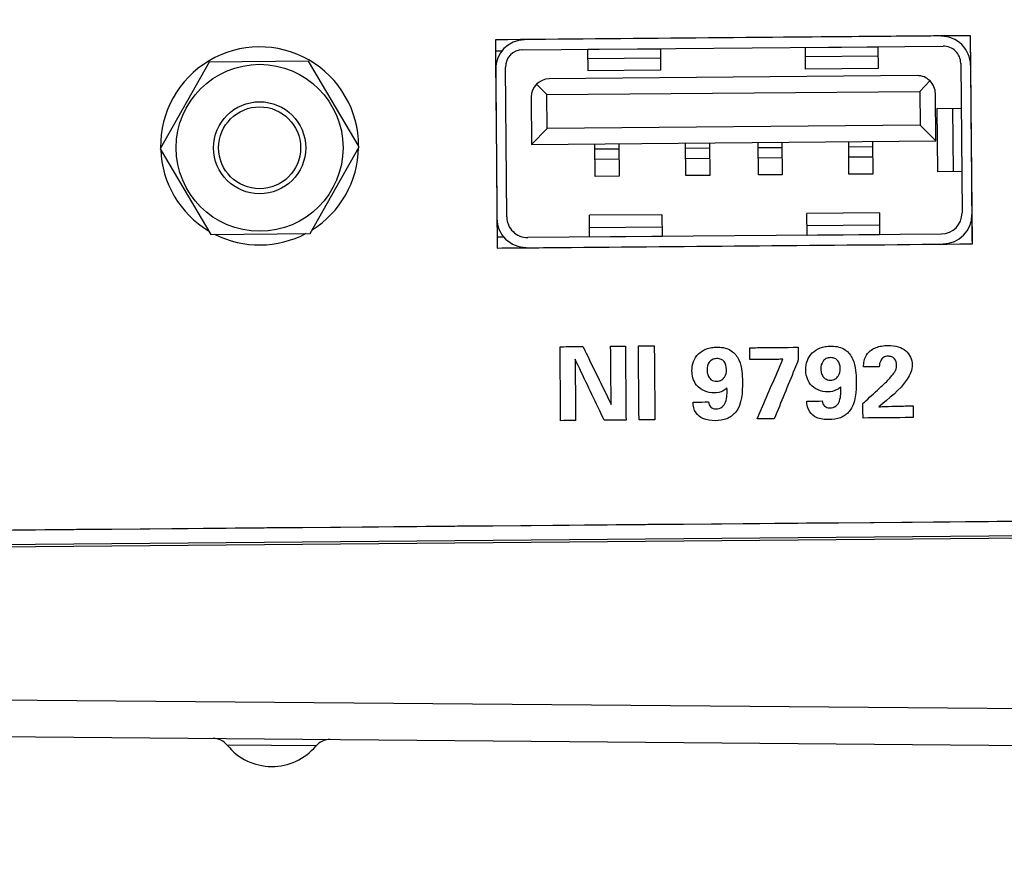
# Model space of a CAD drawing. Header units: inches. Extents: x 0 to 34, y 0 to 22.
# Tile 4 of 69: x 5.8 to 6.9, y 4.5 to 5.4. Entities that reach past the tile are written whole.
import ezdxf

# ---------------------------------------------------------------- set-up
doc = ezdxf.new("R2010")
doc.units = ezdxf.units.IN
doc.header["$LTSCALE"] = 1.87
doc.header["$MEASUREMENT"] = 0
doc.layers.get('0').update_dxf_attribs({"linetype": 'CONTINUOUS'})
for name, color, linetype in [('03___PRT_ALL_CURVES', 7, 'CONTINUOUS'), ('DATUMCURVES', 7, 'CONTINUOUS'), ('DIMENSIONS', 7, 'CONTINUOUS')]:
    doc.layers.add(name, color=color, linetype=linetype)
doc.styles.get("Standard").update_dxf_attribs({"font": 'txt', "width": 0.8})
doc.dimstyles.new('DIMSTYLE_1', dxfattribs={"dimtxt": 0.125, "dimasz": 0.1875, "dimexe": 0.18, "dimexo": 0.0625, "dimgap": 0.09, "dimtad": 0, "dimtih": 1, "dimtoh": 1, "dimdec": 3, "dimzin": 4, "dimdsep": 46, "dimtxsty": 'STANDARD', "dimblk": '_FILLED', "dimblk1": '_FILLED', "dimblk2": '_FILLED', "dimcen": 0.09, "dimadec": 0, "dimazin": 0, "dimtp": 0.01, "dimtm": 0.01, "dimtfac": 1, "dimtdec": 3, "dimtofl": 0, "dimtmove": 0, "dimatfit": 3, "dimldrblk": '_FILLED', "dimfxl": 1, "dimtolj": 1, "dimtzin": 4, "dimarcsym": 0})

# ---------------------------------------------------------------- blocks, each defined once
blk = doc.blocks.new('_FILLED')
at = {"color": 0, "linetype": 'BYBLOCK'}
blk.add_solid([(0, 0), (-1, 0.1736), (-1, -0.1736)], dxfattribs=at)
blk = doc.blocks.new('*D0')
at = {"layer": 'DIMENSIONS', "color": 2, "linetype": 'CONTINUOUS'}
for p, q in [((8.3034, 5.0032), (8.3166, 3.4963)), ((4.9335, 4.977), (4.9467, 3.4669)), ((8.3155, 3.6213), (7.3813, 3.6132)), ((4.9456, 3.5919), (6.0313, 3.6014))]:
    blk.add_line(p, q, dxfattribs=at)
at = {"layer": 'DIMENSIONS', "color": 2, "linetype": 'CONTINUOUS', "xscale": 0.1875, "yscale": 0.1875, "zscale": 0.1875}
for p, rotation in [((8.3155, 3.6213), 0.5), ((4.9456, 3.5919), 180.5)]:
    blk.add_blockref('_FILLED', p, dxfattribs=dict(at, rotation=rotation))
at = {"layer": 'DIMENSIONS', "color": 2, "linetype": 'CONTINUOUS', "width": 0.8}
for s, p in [('[', (6.7188, 3.5448)), (']', (7.2188, 3.5448)), ('3.370', (6.0938, 3.5448)), ('85.6', (6.8188, 3.5448))]:
    blk.add_text(s, height=0.125, dxfattribs=at).set_placement(p)
blk = doc.blocks.new('*D2')
at = {"layer": 'DIMENSIONS', "color": 2, "linetype": 'CONTINUOUS'}
for p, q in [((6.6253, 11.3682), (10.554, 11.3682)), ((10.429, 11.3682), (10.429, 9.183)), ((10.429, 4.6535), (10.429, 8.933)), ((7.0139, 4.6535), (10.554, 4.6535))]:
    blk.add_line(p, q, dxfattribs=at)
at = {"layer": 'DIMENSIONS', "color": 2, "linetype": 'CONTINUOUS', "xscale": 0.1875, "yscale": 0.1875, "zscale": 0.1875}
for p, rotation in [((10.429, 11.3682), 90), ((10.429, 4.6535), 270)]:
    blk.add_blockref('_FILLED', p, dxfattribs=dict(at, rotation=rotation))
at = {"layer": 'DIMENSIONS', "color": 2, "linetype": 'CONTINUOUS', "width": 0.8}
for s, p in [('6.715', (9.7165, 8.9955)), ('[', (10.3415, 8.9955)), ('170.55', (10.4415, 8.9955)), (']', (11.0415, 8.9955))]:
    blk.add_text(s, height=0.125, dxfattribs=at).set_placement(p)

msp = doc.modelspace()

# ---------------------------------------------------------------- linework, layer by layer
at = {"color": 7, "linetype": 'CONTINUOUS'}
for p, q in [((6.8267, 5.4245), (6.3107, 5.42)), ((6.8287, 5.1985), (6.8267, 5.4245)), ((6.3107, 5.42), (6.3127, 5.194)), ((6.3404, 5.4092), (6.797, 5.4132)), ((6.3447, 5.4199), (6.3447, 5.4203)), ((6.6474, 5.4118), (6.7262, 5.4124)), ((6.6476, 5.3883), (6.6474, 5.4118)), ((6.7262, 5.4124), (6.7264, 5.389)), ((6.3177, 5.4078), (6.3108, 5.4078)), ((6.4112, 5.4097), (6.49, 5.4104)), ((6.4114, 5.3862), (6.4112, 5.4097)), ((6.49, 5.4002), (6.4113, 5.3995)), ((6.49, 5.4104), (6.4902, 5.3869)), ((6.7263, 5.4023), (6.6475, 5.4016)), ((5.9999, 5.3958), (5.9468, 5.3018)), ((6.1079, 5.3967), (5.9999, 5.3958)), ((6.1627, 5.3037), (6.1079, 5.3967)), ((6.323, 5.2277), (6.3216, 5.3902)), ((6.8161, 5.3945), (6.8175, 5.2321)), ((6.7688, 5.3811), (6.3692, 5.3776)), ((6.4902, 5.3869), (6.4114, 5.3862)), ((6.7264, 5.389), (6.6476, 5.3883)), ((6.3553, 5.3717), (6.3667, 5.3605)), ((6.7716, 5.364), (6.7827, 5.3754)), ((6.3497, 5.3577), (6.3501, 5.3065)), ((6.3667, 5.3605), (6.7716, 5.364)), ((6.367, 5.3237), (6.3667, 5.3605)), ((6.7716, 5.364), (6.7719, 5.3273)), ((6.7891, 5.3104), (6.7886, 5.3616)), ((6.7901, 5.3456), (6.8165, 5.3459)), ((6.7901, 5.3456), (6.7907, 5.2767)), ((6.8082, 5.2769), (6.8076, 5.3458)), ((6.7719, 5.3273), (6.367, 5.3237)), ((6.7719, 5.3273), (6.7891, 5.3104)), ((6.3501, 5.3065), (6.367, 5.3237)), ((6.1095, 5.2097), (6.1627, 5.3037)), ((6.3501, 5.3065), (6.7891, 5.3104)), ((6.4191, 5.2717), (6.4188, 5.3071)), ((6.4448, 5.3074), (6.4451, 5.2719)), ((6.5175, 5.2726), (6.5172, 5.308)), ((6.5432, 5.3082), (6.5435, 5.2728)), ((6.5963, 5.2733), (6.596, 5.3087)), ((6.6219, 5.3089), (6.6223, 5.2735)), ((6.6947, 5.2741), (6.6944, 5.3095)), ((6.6944, 5.304), (6.7204, 5.3042)), ((6.7204, 5.3098), (6.7207, 5.2743)), ((5.9468, 5.3018), (6.0016, 5.2088)), ((6.4189, 5.3015), (6.4448, 5.3018)), ((6.5173, 5.3024), (6.5433, 5.3026)), ((6.596, 5.3031), (6.622, 5.3033)), ((6.4449, 5.2903), (6.419, 5.2901)), ((6.5434, 5.2912), (6.5174, 5.291)), ((6.6221, 5.2919), (6.5961, 5.2917)), ((6.7205, 5.2927), (6.6945, 5.2925)), ((6.4451, 5.2719), (6.4191, 5.2717)), ((6.5435, 5.2728), (6.5175, 5.2726)), ((6.6223, 5.2735), (6.5963, 5.2733)), ((6.7207, 5.2743), (6.6947, 5.2741)), ((6.8171, 5.277), (6.7907, 5.2767)), ((6.4915, 5.2302), (6.4128, 5.2295)), ((6.413, 5.206), (6.4128, 5.2295)), ((6.4915, 5.2302), (6.4917, 5.2067)), ((6.7277, 5.2323), (6.649, 5.2316)), ((6.6492, 5.2081), (6.649, 5.2316)), ((6.7277, 5.2323), (6.7279, 5.2088)), ((6.6491, 5.2183), (6.7279, 5.219)), ((6.0016, 5.2088), (6.1095, 5.2097)), ((6.7951, 5.2092), (6.3459, 5.2053)), ((6.4129, 5.2162), (6.4916, 5.2169)), ((6.6492, 5.2081), (6.7279, 5.2088)), ((6.3126, 5.2062), (6.3195, 5.2063)), ((6.3127, 5.194), (6.8287, 5.1985)), ((6.413, 5.206), (6.4917, 5.2067)), ((5.3094, 4.8839), (7.9243, 4.9067)), ((6.9495, 4.8821), (5.3095, 4.8678)), ((6.9495, 4.8795), (5.3095, 4.8652)), ((5.3051, 4.7078), (6.9511, 4.6935)), ((5.3047, 4.6678), (6.9514, 4.6535)), ((6.1159, 4.6535), (6.0195, 4.6543))]:
    msp.add_line(p, q, dxfattribs=at)
for radius in [0.0906, 0.05, 0.0445]:
    msp.add_circle((6.0547, 5.3028), radius, dxfattribs=at)
for centre, radius, start, end in [((6.7952, 5.3923), 0.0315, 0.5, 90.5), ((6.3425, 5.3884), 0.0315, 90.5, 180.5), ((6.7972, 5.3943), 0.0189, 0.5, 90.5), ((6.3405, 5.3903), 0.0189, 90.5, 180.5), ((6.7689, 5.3614), 0.0197, 0.5, 90.5), ((6.3693, 5.3579), 0.0197, 90.5, 180.5), ((6.7949, 5.2319), 0.0226, 270.5, 0.5), ((6.7967, 5.2301), 0.0315, 270.5, 0.5), ((6.3439, 5.2262), 0.0315, 180.5, 270.5), ((6.3457, 5.2279), 0.0226, 180.5, 270.5), ((6.004, 4.6417), 0.02, 39.0212, 89.5), ((6.0681, 4.6937), 0.0625, 219.0212, 319.9788), ((6.1312, 4.6406), 0.02, 89.5, 139.9788)]:
    msp.add_arc(centre, radius, start, end, dxfattribs=at)
at = {"layer": '03___PRT_ALL_CURVES', "color": 4, "linetype": 'CONTINUOUS'}
for start, end in [(359.8488, 181.1512), (182.0117, 238.9883), (302.0117, 358.9883), (242.9, 298.1)]:
    msp.add_arc((6.0547, 5.3048), 0.1075, start, end, dxfattribs=at)
at = {"layer": 'DATUMCURVES', "color": 40, "linetype": 'CONTINUOUS'}
for points, knots in [([(6.8267, 5.4245, 1.1302), (6.7998, 5.4243, 1.1302), (6.6278, 5.4228, 1.1302), (6.4559, 5.4213, 1.1302), (6.3107, 5.42, 1.1302)], [0, 0, 0, 0, 0.15625, 1, 1, 1, 1]), ([(6.8287, 5.1985, 1.1302), (6.8286, 5.2103, 1.1302), (6.8279, 5.2856, 1.1302), (6.8273, 5.3609, 1.1302), (6.8267, 5.4245, 1.1302)], [0, 0, 0, 0, 0.15625, 1, 1, 1, 1]), ([(6.3107, 5.42, 1.1302), (6.3108, 5.4082, 1.1302), (6.3115, 5.3329, 1.1302), (6.3122, 5.2576, 1.1302), (6.3127, 5.194, 1.1302)], [0, 0, 0, 0, 0.15625, 1, 1, 1, 1]), ([(6.3127, 5.194, 1.1302), (6.3396, 5.1942, 1.1302), (6.5116, 5.1957, 1.1302), (6.6836, 5.1972, 1.1302), (6.8287, 5.1985, 1.1302)], [0, 0, 0, 0, 0.15625, 1, 1, 1, 1]), ([(6.3809, 5.0869, 1.1302), (6.3822, 5.0869, 1.1302), (6.3905, 5.087, 1.1302), (6.3988, 5.0871, 1.1302), (6.4058, 5.0871, 1.1302)], [0, 0, 0, 0, 0.15625, 1, 1, 1, 1]), ([(6.3816, 5.0066, 1.1302), (6.3816, 5.0108, 1.1302), (6.3814, 5.0376, 1.1302), (6.3811, 5.0643, 1.1302), (6.3809, 5.0869, 1.1302)], [0, 0, 0, 0, 0.15625, 1, 1, 1, 1]), ([(6.4058, 5.0871, 1.1302), (6.4074, 5.0838, 1.1302), (6.4176, 5.0629, 1.1302), (6.4278, 5.0419, 1.1302), (6.4365, 5.0242, 1.1302)], [0, 0, 0, 0, 0.15625, 1, 1, 1, 1]), ([(6.4359, 5.0874, 1.1302), (6.4367, 5.0874, 1.1302), (6.4421, 5.0874, 1.1302), (6.4474, 5.0875, 1.1302), (6.4519, 5.0875, 1.1302)], [0, 0, 0, 0, 0.15625, 1, 1, 1, 1]), ([(6.4365, 5.0242, 1.1302), (6.4364, 5.0275, 1.1302), (6.4362, 5.0485, 1.1302), (6.4361, 5.0696, 1.1302), (6.4359, 5.0874, 1.1302)], [0, 0, 0, 0, 0.15625, 1, 1, 1, 1]), ([(6.4519, 5.0875, 1.1302), (6.4519, 5.0833, 1.1302), (6.4522, 5.0566, 1.1302), (6.4524, 5.0298, 1.1302), (6.4526, 5.0072, 1.1302)], [0, 0, 0, 0, 0.15625, 1, 1, 1, 1]), ([(6.466, 5.0879, 1.1302), (6.4669, 5.0879, 1.1302), (6.4727, 5.0879, 1.1302), (6.4784, 5.088, 1.1302), (6.4832, 5.088, 1.1302)], [0, 0, 0, 0, 0.15625, 1, 1, 1, 1]), ([(6.4667, 5.0074, 1.1302), (6.4667, 5.0115, 1.1302), (6.4665, 5.0384, 1.1302), (6.4662, 5.0652, 1.1302), (6.466, 5.0879, 1.1302)], [0, 0, 0, 0, 0.15625, 1, 1, 1, 1]), ([(6.4832, 5.088, 1.1302), (6.4833, 5.0838, 1.1302), (6.4835, 5.057, 1.1302), (6.4838, 5.0301, 1.1302), (6.484, 5.0075, 1.1302)], [0, 0, 0, 0, 0.15625, 1, 1, 1, 1]), ([(6.5483, 5.0367, 1.1302), (6.5413, 5.0366, 1.1302), (6.5302, 5.041, 1.1302), (6.525, 5.0527, 1.1302), (6.5237, 5.0616, 1.1302), (6.5252, 5.071, 1.1302), (6.5309, 5.0797, 1.1302), (6.5384, 5.0842, 1.1302), (6.5454, 5.0861, 1.1302), (6.5497, 5.0865, 1.1302), (6.5521, 5.0865, 1.1302), (6.5525, 5.0865, 1.1302)], [0, 0, 0, 0, 0.260549, 0.369642, 0.466099, 0.593442, 0.714278, 0.840565, 0.910213, 0.986176, 1, 1, 1, 1]), ([(6.5525, 5.0865, 1.1302), (6.5551, 5.0864, 1.1302), (6.5602, 5.0858, 1.1302), (6.5689, 5.0821, 1.1302), (6.5761, 5.0729, 1.1302), (6.5787, 5.0607, 1.1302), (6.579, 5.0527, 1.1302), (6.579, 5.049, 1.1302)], [0, 0, 0, 0, 0.14965, 0.290843, 0.539669, 0.785484, 1, 1, 1, 1]), ([(6.5871, 5.0858, 1.1302), (6.5898, 5.0858, 1.1302), (6.6073, 5.086, 1.1302), (6.6248, 5.0861, 1.1302), (6.6396, 5.0863, 1.1302)], [0, 0, 0, 0, 0.15625, 1, 1, 1, 1]), ([(6.5872, 5.0729, 1.1302), (6.5872, 5.0736, 1.1302), (6.5871, 5.0779, 1.1302), (6.5871, 5.0822, 1.1302), (6.5871, 5.0858, 1.1302)], [0, 0, 0, 0, 0.15625, 1, 1, 1, 1]), ([(6.6396, 5.0863, 1.1302), (6.6396, 5.0856, 1.1302), (6.6396, 5.081, 1.1302), (6.6397, 5.0764, 1.1302), (6.6397, 5.0725, 1.1302)], [0, 0, 0, 0, 0.15625, 1, 1, 1, 1]), ([(6.6718, 5.0378, 1.1302), (6.6648, 5.0377, 1.1302), (6.6537, 5.0421, 1.1302), (6.6486, 5.0538, 1.1302), (6.6472, 5.0627, 1.1302), (6.6488, 5.0721, 1.1302), (6.6544, 5.0807, 1.1302), (6.6619, 5.0853, 1.1302), (6.669, 5.0872, 1.1302), (6.6733, 5.0876, 1.1302), (6.6757, 5.0876, 1.1302), (6.676, 5.0876, 1.1302)], [0, 0, 0, 0, 0.260529, 0.36962, 0.466095, 0.593461, 0.714291, 0.840555, 0.9102, 0.986172, 1, 1, 1, 1]), ([(6.676, 5.0876, 1.1302), (6.6786, 5.0875, 1.1302), (6.6837, 5.0869, 1.1302), (6.6925, 5.0832, 1.1302), (6.6996, 5.0739, 1.1302), (6.7022, 5.0618, 1.1302), (6.7025, 5.0538, 1.1302), (6.7026, 5.0501, 1.1302)], [0, 0, 0, 0, 0.149655, 0.290851, 0.539674, 0.785486, 1, 1, 1, 1]), ([(6.7106, 5.065, 1.1302), (6.7106, 5.0671, 1.1302), (6.7108, 5.0723, 1.1302), (6.7139, 5.0789, 1.1302), (6.7189, 5.0836, 1.1302), (6.7242, 5.0862, 1.1302), (6.7304, 5.0879, 1.1302), (6.7385, 5.0885, 1.1302), (6.7478, 5.0875, 1.1302), (6.7592, 5.082, 1.1302), (6.7634, 5.0729, 1.1302), (6.7634, 5.0674, 1.1302)], [0, 0, 0, 0, 0.08227, 0.200928, 0.271363, 0.346771, 0.428744, 0.517393, 0.664509, 0.785799, 1, 1, 1, 1]), ([(6.4289, 5.007, 1.1302), (6.4273, 5.0105, 1.1302), (6.4167, 5.0326, 1.1302), (6.4062, 5.0547, 1.1302), (6.3973, 5.0734, 1.1302)], [0, 0, 0, 0, 0.15625, 1, 1, 1, 1]), ([(6.3973, 5.0734, 1.1302), (6.3973, 5.0699, 1.1302), (6.3975, 5.0477, 1.1302), (6.3977, 5.0255, 1.1302), (6.3978, 5.0068, 1.1302)], [0, 0, 0, 0, 0.15625, 1, 1, 1, 1]), ([(6.5617, 5.0623, 1.1302), (6.5617, 5.0657, 1.1302), (6.5603, 5.0701, 1.1302), (6.556, 5.0734, 1.1302), (6.551, 5.0743, 1.1302), (6.5459, 5.0731, 1.1302), (6.5417, 5.0692, 1.1302), (6.5406, 5.0646, 1.1302), (6.5406, 5.0616, 1.1302)], [0, 0, 0, 0, 0.231268, 0.346903, 0.462537, 0.596903, 0.731268, 1, 1, 1, 1]), ([(6.6228, 5.0732, 1.1302), (6.621, 5.0732, 1.1302), (6.6091, 5.0731, 1.1302), (6.5972, 5.073, 1.1302), (6.5872, 5.0729, 1.1302)], [0, 0, 0, 0, 0.15625, 1, 1, 1, 1]), ([(6.5951, 5.0085, 1.1302), (6.5965, 5.0118, 1.1302), (6.6058, 5.0334, 1.1302), (6.615, 5.055, 1.1302), (6.6228, 5.0732, 1.1302)], [0, 0, 0, 0, 0.15625, 1, 1, 1, 1]), ([(6.6397, 5.0725, 1.1302), (6.6383, 5.0692, 1.1302), (6.6297, 5.0479, 1.1302), (6.621, 5.0266, 1.1302), (6.6136, 5.0086, 1.1302)], [0, 0, 0, 0, 0.15625, 1, 1, 1, 1]), ([(6.6852, 5.0633, 1.1302), (6.6852, 5.0667, 1.1302), (6.6838, 5.0711, 1.1302), (6.6796, 5.0744, 1.1302), (6.6745, 5.0754, 1.1302), (6.6695, 5.0742, 1.1302), (6.6652, 5.0702, 1.1302), (6.6641, 5.0657, 1.1302), (6.6641, 5.0627, 1.1302)], [0, 0, 0, 0, 0.230795, 0.346192, 0.461589, 0.596192, 0.730795, 1, 1, 1, 1]), ([(6.7465, 5.0668, 1.1302), (6.7465, 5.0693, 1.1302), (6.7454, 5.0733, 1.1302), (6.7411, 5.0762, 1.1302), (6.7368, 5.0769, 1.1302), (6.732, 5.0757, 1.1302), (6.7284, 5.0712, 1.1302), (6.7277, 5.0674, 1.1302), (6.7276, 5.0652, 1.1302)], [0, 0, 0, 0, 0.238894, 0.350493, 0.474937, 0.647509, 0.788509, 1, 1, 1, 1]), ([(6.5406, 5.0616, 1.1302), (6.5406, 5.061, 1.1302), (6.5407, 5.0588, 1.1302), (6.5419, 5.0545, 1.1302), (6.5445, 5.0513, 1.1302), (6.5478, 5.0498, 1.1302), (6.551, 5.0494, 1.1302), (6.5541, 5.0498, 1.1302), (6.5571, 5.051, 1.1302), (6.5609, 5.0548, 1.1302), (6.5617, 5.0595, 1.1302), (6.5617, 5.0623, 1.1302)], [0, 0, 0, 0, 0.135246, 0.270492, 0.405738, 0.473361, 0.540984, 0.598361, 0.655738, 0.770492, 1, 1, 1, 1]), ([(6.6641, 5.0627, 1.1302), (6.6641, 5.0621, 1.1302), (6.6643, 5.0599, 1.1302), (6.6655, 5.0555, 1.1302), (6.6681, 5.0524, 1.1302), (6.6713, 5.0509, 1.1302), (6.6745, 5.0505, 1.1302), (6.6776, 5.0508, 1.1302), (6.6806, 5.0521, 1.1302), (6.6844, 5.0559, 1.1302), (6.6853, 5.0606, 1.1302), (6.6852, 5.0633, 1.1302)], [0, 0, 0, 0, 0.135052, 0.270103, 0.405155, 0.472681, 0.540207, 0.597681, 0.655155, 0.770103, 1, 1, 1, 1]), ([(6.7276, 5.0652, 1.1302), (6.7267, 5.0652, 1.1302), (6.721, 5.0651, 1.1302), (6.7154, 5.0651, 1.1302), (6.7106, 5.065, 1.1302)], [0, 0, 0, 0, 0.15625, 1, 1, 1, 1]), ([(6.7634, 5.0674, 1.1302), (6.7635, 5.0618, 1.1302), (6.7543, 5.0428, 1.1302), (6.7382, 5.0308, 1.1302), (6.7272, 5.0217, 1.1302)], [0, 0, 0, 0, 0.278528, 1, 1, 1, 1]), ([(6.7298, 5.0436, 1.1302), (6.7316, 5.0454, 1.1302), (6.7346, 5.0481, 1.1302), (6.7384, 5.052, 1.1302), (6.7413, 5.0554, 1.1302), (6.7438, 5.0586, 1.1302), (6.746, 5.0622, 1.1302), (6.7466, 5.0651, 1.1302), (6.7465, 5.0668, 1.1302)], [0, 0, 0, 0, 0.262366, 0.408361, 0.566953, 0.715954, 0.826021, 1, 1, 1, 1]), ([(6.579, 5.049, 1.1302), (6.5791, 5.0376, 1.1302), (6.5786, 5.0199, 1.1302), (6.5621, 5.0075, 1.1302), (6.5538, 5.0067, 1.1302), (6.5495, 5.0066, 1.1302)], [0, 0, 0, 0, 0.584726, 0.782515, 1, 1, 1, 1]), ([(6.7026, 5.0501, 1.1302), (6.7027, 5.0386, 1.1302), (6.7021, 5.0209, 1.1302), (6.6856, 5.0086, 1.1302), (6.6773, 5.0078, 1.1302), (6.6731, 5.0077, 1.1302)], [0, 0, 0, 0, 0.584835, 0.782607, 1, 1, 1, 1]), ([(6.5622, 5.0422, 1.1302), (6.561, 5.041, 1.1302), (6.5569, 5.0379, 1.1302), (6.5517, 5.0367, 1.1302), (6.5483, 5.0367, 1.1302)], [0, 0, 0, 0, 0.328287, 1, 1, 1, 1]), ([(6.5503, 5.0194, 1.1302), (6.5527, 5.0194, 1.1302), (6.5575, 5.0206, 1.1302), (6.5627, 5.0295, 1.1302), (6.5624, 5.037, 1.1302), (6.5622, 5.0422, 1.1302)], [0, 0, 0, 0, 0.245351, 0.468105, 1, 1, 1, 1]), ([(6.6858, 5.0432, 1.1302), (6.6845, 5.0421, 1.1302), (6.6805, 5.039, 1.1302), (6.6752, 5.0378, 1.1302), (6.6718, 5.0378, 1.1302)], [0, 0, 0, 0, 0.32834, 1, 1, 1, 1]), ([(6.6738, 5.0205, 1.1302), (6.6762, 5.0205, 1.1302), (6.6811, 5.0217, 1.1302), (6.6863, 5.0306, 1.1302), (6.686, 5.0381, 1.1302), (6.6858, 5.0432, 1.1302)], [0, 0, 0, 0, 0.245493, 0.468209, 1, 1, 1, 1]), ([(6.7098, 5.0251, 1.1302), (6.7109, 5.0261, 1.1302), (6.7175, 5.0323, 1.1302), (6.7241, 5.0384, 1.1302), (6.7298, 5.0436, 1.1302)], [0, 0, 0, 0, 0.15625, 1, 1, 1, 1]), ([(6.5254, 5.0267, 1.1302), (6.5262, 5.0268, 1.1302), (6.5318, 5.0268, 1.1302), (6.5374, 5.0269, 1.1302), (6.5421, 5.0269, 1.1302)], [0, 0, 0, 0, 0.15625, 1, 1, 1, 1]), ([(6.5495, 5.0066, 1.1302), (6.5449, 5.0066, 1.1302), (6.5369, 5.0074, 1.1302), (6.527, 5.015, 1.1302), (6.5254, 5.0227, 1.1302), (6.5254, 5.0267, 1.1302)], [0, 0, 0, 0, 0.390932, 0.656738, 1, 1, 1, 1]), ([(6.5421, 5.0269, 1.1302), (6.5423, 5.0249, 1.1302), (6.5439, 5.0207, 1.1302), (6.5483, 5.0194, 1.1302), (6.5503, 5.0194, 1.1302)], [0, 0, 0, 0, 0.502631, 1, 1, 1, 1]), ([(6.6489, 5.0278, 1.1302), (6.6498, 5.0278, 1.1302), (6.6554, 5.0279, 1.1302), (6.661, 5.0279, 1.1302), (6.6657, 5.028, 1.1302)], [0, 0, 0, 0, 0.15625, 1, 1, 1, 1]), ([(6.6731, 5.0077, 1.1302), (6.6685, 5.0077, 1.1302), (6.6604, 5.0085, 1.1302), (6.6505, 5.0161, 1.1302), (6.6489, 5.0238, 1.1302), (6.6489, 5.0278, 1.1302)], [0, 0, 0, 0, 0.391124, 0.656864, 1, 1, 1, 1]), ([(6.6657, 5.028, 1.1302), (6.6659, 5.026, 1.1302), (6.6675, 5.0217, 1.1302), (6.6718, 5.0205, 1.1302), (6.6738, 5.0205, 1.1302)], [0, 0, 0, 0, 0.502523, 1, 1, 1, 1]), ([(6.71, 5.0095, 1.1302), (6.71, 5.0103, 1.1302), (6.7099, 5.0155, 1.1302), (6.7099, 5.0207, 1.1302), (6.7098, 5.0251, 1.1302)], [0, 0, 0, 0, 0.15625, 1, 1, 1, 1]), ([(6.7272, 5.0217, 1.1302), (6.7295, 5.0218, 1.1302), (6.7366, 5.022, 1.1302), (6.7437, 5.0223, 1.1302), (6.7485, 5.0224, 1.1302)], [0, 0, 0, 0, 0.320305, 1, 1, 1, 1]), ([(6.7485, 5.0224, 1.1302), (6.7509, 5.0224, 1.1302), (6.7561, 5.0226, 1.1302), (6.7614, 5.0227, 1.1302), (6.7643, 5.0228, 1.1302)], [0, 0, 0, 0, 0.451505, 1, 1, 1, 1]), ([(6.7643, 5.0228, 1.1302), (6.7643, 5.0222, 1.1302), (6.7643, 5.0179, 1.1302), (6.7643, 5.0136, 1.1302), (6.7644, 5.0099, 1.1302)], [0, 0, 0, 0, 0.15625, 1, 1, 1, 1]), ([(6.3978, 5.0068, 1.1302), (6.397, 5.0067, 1.1302), (6.3916, 5.0067, 1.1302), (6.3862, 5.0066, 1.1302), (6.3816, 5.0066, 1.1302)], [0, 0, 0, 0, 0.15625, 1, 1, 1, 1]), ([(6.4526, 5.0072, 1.1302), (6.4514, 5.0072, 1.1302), (6.4435, 5.0071, 1.1302), (6.4356, 5.0071, 1.1302), (6.4289, 5.007, 1.1302)], [0, 0, 0, 0, 0.15625, 1, 1, 1, 1]), ([(6.484, 5.0075, 1.1302), (6.4831, 5.0075, 1.1302), (6.4773, 5.0074, 1.1302), (6.4716, 5.0074, 1.1302), (6.4667, 5.0074, 1.1302)], [0, 0, 0, 0, 0.15625, 1, 1, 1, 1]), ([(6.6136, 5.0086, 1.1302), (6.6126, 5.0086, 1.1302), (6.6065, 5.0086, 1.1302), (6.6003, 5.0085, 1.1302), (6.5951, 5.0085, 1.1302)], [0, 0, 0, 0, 0.15625, 1, 1, 1, 1]), ([(6.7644, 5.0099, 1.1302), (6.7615, 5.0099, 1.1302), (6.7434, 5.0098, 1.1302), (6.7253, 5.0096, 1.1302), (6.71, 5.0095, 1.1302)], [0, 0, 0, 0, 0.15625, 1, 1, 1, 1]), ([(5.3094, 4.8839, 1.1302), (5.4456, 4.8851, 1.1302), (6.3172, 4.8927, 1.1302), (7.1888, 4.9003, 1.1302), (7.9243, 4.9067, 1.1302)], [0, 0, 0, 0, 0.15625, 1, 1, 1, 1])]:
    msp.add_open_spline(points, degree=3, knots=knots, dxfattribs=at)

# ---------------------------------------------------------------- dimensions: what is measured, and where the dimension line sits
at = {"layer": 'DIMENSIONS', "color": 2, "linetype": 'CONTINUOUS'}
for base, p1, p2, angle, picture, middle in [((10.429, 4.6535), (6.6253, 11.3682), (7.0139, 4.6535), 270, '*D2', (10.429, 9.058)), ((8.3155, 3.6213), (4.9335, 4.977), (8.3034, 5.0032), 0.5, '*D0', (6.7063, 3.6073))]:
    dim = msp.add_linear_dim(base=base, p1=p1, p2=p2, angle=angle, dimstyle='DIMSTYLE_1', dxfattribs=at)
    dim.commit()
    dim.dimension.update_dxf_attribs({"geometry": picture, "text_midpoint": middle, "dimtype": 160})

doc.saveas('drawing.dxf')
